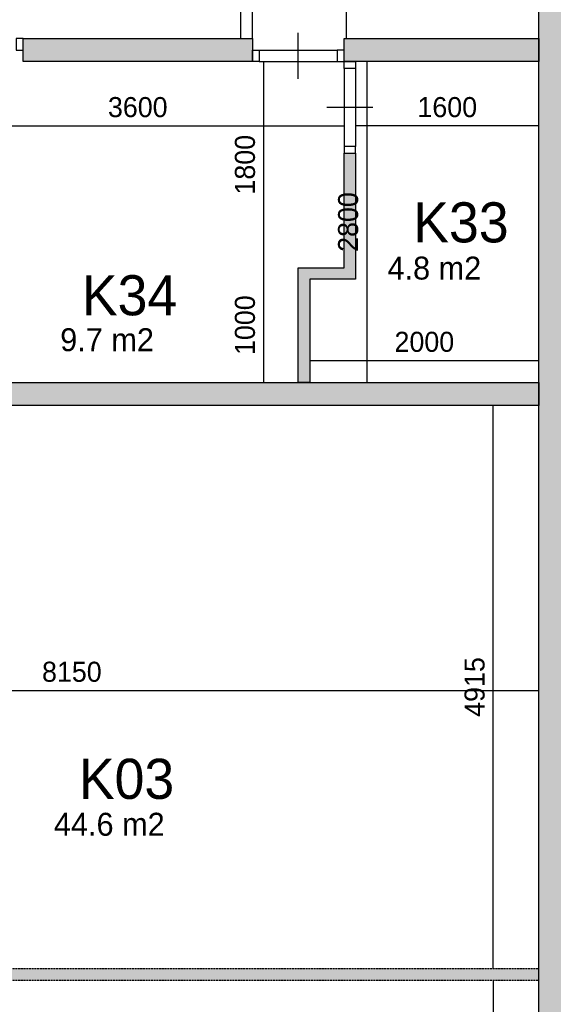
# Model space of a CAD drawing. Extents: x 319440 to 414317, y 3650 to 109188.
# Tile 38 of 46: x 368591 to 373245, y 77693 to 86284. Entities that reach past the tile are written whole.
import ezdxf

# ---------------------------------------------------------------- set-up
doc = ezdxf.new("R2010")
doc.units = 0
doc.header["$MEASUREMENT"] = 0
doc.header["$PDMODE"] = 35
doc.header["$PDSIZE"] = -0.5
doc.linetypes.add('DASHED', pattern=[0.75, 0.5, -0.25])
doc.layers.get('0').update_dxf_attribs({"linetype": 'CONTINUOUS'})
doc.layers.get('DEFPOINTS').update_dxf_attribs({"linetype": 'CONTINUOUS'})
for name, color, linetype in [('AA$1A---_ARCEER', 252, 'CONTINUOUS'), ('AL22----_BINNENWAND', 252, 'CONTINUOUS'), ('AL32----_BINNENKOZIJN', 252, 'CONTINUOUS'), ('AM$1A---_MAATVOERING', 252, 'CONTINUOUS'), ('LAYER01', 252, 'CONTINUOUS'), ('LAYER100', 252, 'DASHED'), ('M2', 252, 'CONTINUOUS')]:
    doc.layers.add(name, color=color, linetype=linetype)
doc.styles.add('B-01', font='b-gbp')
doc.dimstyles.new('BBA_STAND', dxfattribs={"dimtxt": 175, "dimasz": 1, "dimexe": 1, "dimexo": 0.001, "dimgap": 75, "dimtad": 1, "dimdec": 0, "dimzin": 0, "dimdsep": 46, "dimtxsty": 'B-01', "dimblk": 'NONE', "dimblk1": 'NONE', "dimblk2": 'PIJL1', "dimcen": 1, "dimse1": 1, "dimse2": 1, "dimclrd": 256, "dimclre": 1, "dimclrt": 256, "dimadec": 0, "dimazin": 0, "dimtfac": 1, "dimtdec": 0, "dimtmove": 0, "dimatfit": 0, "dimldrblk": 'PIJL1', "dimfxl": 1, "dimtolj": 1, "dimtzin": 0, "dimarcsym": 0})

# ---------------------------------------------------------------- blocks, each defined once
blk = doc.blocks.new('*D46')
at = {"layer": 'AM$1A---_MAATVOERING', "lineweight": -2, "transparency": 16777216}
blk.add_line((371440, 86119), (371440, 87919), dxfattribs=at)
at = {"layer": 'DEFPOINTS', "color": 0, "transparency": 16777216}
for p in [(371420.4, 87919), (371440, 87919), (371420.4, 86119)]:
    blk.add_point(p, dxfattribs=at)
at = {"layer": 'AM$1A---_MAATVOERING', "transparency": 16777216, "insert": (371277.5, 87019), "char_height": 175, "attachment_point": 5, "rotation": 90, "style": 'B-01'}
blk.add_mtext('\\A1;1800', dxfattribs=at)
blk = doc.blocks.new('_None')
blk = doc.blocks.new('PIJL1')
at = {"color": 1, "linetype": 'ByBlock'}
blk.add_line((0, 82.6), (0, -82.6), dxfattribs=at)
blk.add_solid([(-100, 16.7), (-100, -16.7), (0, 0)], dxfattribs=at)
blk = doc.blocks.new('*D48')
at = {"layer": 'AM$1A---_MAATVOERING', "lineweight": -2, "transparency": 16777216}
blk.add_line((371120.4, 83310), (373120.4, 83310), dxfattribs=at)
at = {"layer": 'DEFPOINTS', "color": 0, "transparency": 16777216}
for p in [(371120.4, 83319), (373120.4, 83319), (373120.4, 83310)]:
    blk.add_point(p, dxfattribs=at)
at = {"layer": 'AM$1A---_MAATVOERING', "transparency": 16777216, "insert": (372120.4, 83472.5), "char_height": 175, "attachment_point": 5, "style": 'B-01'}
blk.add_mtext('\\A1;2000', dxfattribs=at)
blk = doc.blocks.new('*D49')
at = {"layer": 'AM$1A---_MAATVOERING', "lineweight": -2, "transparency": 16777216}
blk.add_line((371619, 85919), (371619, 83119), dxfattribs=at)
at = {"layer": 'DEFPOINTS', "color": 0, "transparency": 16777216}
for p in [(371673, 85919), (371619, 83119), (371673, 83119)]:
    blk.add_point(p, dxfattribs=at)
at = {"layer": 'AM$1A---_MAATVOERING', "transparency": 16777216, "insert": (371456.5, 84519), "char_height": 175, "attachment_point": 5, "rotation": 90, "style": 'B-01'}
blk.add_mtext('\\A1;2800', dxfattribs=at)
blk = doc.blocks.new('*D50')
at = {"layer": 'AM$1A---_MAATVOERING', "lineweight": -2, "transparency": 16777216}
blk.add_line((373120.4, 85358), (371520.4, 85358), dxfattribs=at)
at = {"layer": 'DEFPOINTS', "color": 0, "transparency": 16777216}
for p in [(371520.4, 85558), (373120.4, 85558), (371520.4, 85358)]:
    blk.add_point(p, dxfattribs=at)
at = {"layer": 'AM$1A---_MAATVOERING', "transparency": 16777216, "insert": (372320.4, 85520.5), "char_height": 175, "attachment_point": 5, "style": 'B-01'}
blk.add_mtext('\\A1;1600', dxfattribs=at)
blk = doc.blocks.new('*D51')
at = {"layer": 'AM$1A---_MAATVOERING', "lineweight": -2, "transparency": 16777216}
blk.add_line((370719, 83119), (370719, 84119), dxfattribs=at)
at = {"layer": 'DEFPOINTS', "color": 0, "transparency": 16777216}
for p in [(370719, 84119), (371020.4, 84119), (371020.4, 83119)]:
    blk.add_point(p, dxfattribs=at)
at = {"layer": 'AM$1A---_MAATVOERING', "transparency": 16777216, "insert": (370556.5, 83619), "char_height": 175, "attachment_point": 5, "rotation": 90, "style": 'B-01'}
blk.add_mtext('\\A1;1000', dxfattribs=at)
blk = doc.blocks.new('*D52')
at = {"layer": 'AM$1A---_MAATVOERING', "lineweight": -2, "transparency": 16777216}
blk.add_line((370719, 84119), (370719, 85919), dxfattribs=at)
at = {"layer": 'DEFPOINTS', "color": 0, "transparency": 16777216}
for p in [(370718.3, 85919), (370719, 85919), (371020.4, 84119)]:
    blk.add_point(p, dxfattribs=at)
at = {"layer": 'AM$1A---_MAATVOERING', "transparency": 16777216, "insert": (370556.5, 85019), "char_height": 175, "attachment_point": 5, "rotation": 90, "style": 'B-01'}
blk.add_mtext('\\A1;1800', dxfattribs=at)
blk = doc.blocks.new('*D53')
at = {"layer": 'AM$1A---_MAATVOERING', "lineweight": -2, "transparency": 16777216}
blk.add_line((367820.4, 85358), (371420.5, 85358), dxfattribs=at)
at = {"layer": 'DEFPOINTS', "color": 0, "transparency": 16777216}
for p in [(367820.4, 85352), (371420.5, 85358), (371420.5, 85353.3)]:
    blk.add_point(p, dxfattribs=at)
at = {"layer": 'AM$1A---_MAATVOERING', "transparency": 16777216, "insert": (369620.4, 85520.5), "char_height": 175, "attachment_point": 5, "style": 'B-01'}
blk.add_mtext('\\A1;3600', dxfattribs=at)
blk = doc.blocks.new('*D64')
at = {"layer": 'AM$1A---_MAATVOERING', "lineweight": -2, "transparency": 16777216}
blk.add_line((364970.4, 80431), (373120.4, 80431), dxfattribs=at)
at = {"layer": 'DEFPOINTS', "color": 0, "transparency": 16777216}
for p in [(364970.4, 80849), (373120.4, 80431), (373120.4, 80431)]:
    blk.add_point(p, dxfattribs=at)
at = {"layer": 'AM$1A---_MAATVOERING', "transparency": 16777216, "insert": (369045.4, 80593.5), "char_height": 175, "attachment_point": 5, "style": 'B-01'}
blk.add_mtext('\\A1;8150', dxfattribs=at)
blk = doc.blocks.new('*D71')
at = {"layer": 'AM$1A---_MAATVOERING', "lineweight": -2, "transparency": 16777216}
blk.add_line((372722, 77904), (372722, 69669), dxfattribs=at)
at = {"layer": 'DEFPOINTS', "color": 0, "transparency": 16777216}
for p in [(373120.4, 77904), (372722, 69669), (373120.4, 69669)]:
    blk.add_point(p, dxfattribs=at)
at = {"layer": 'AM$1A---_MAATVOERING', "transparency": 16777216, "insert": (372559.5, 73786.5), "char_height": 175, "attachment_point": 5, "rotation": 90, "style": 'B-01'}
blk.add_mtext('\\A1;8235', dxfattribs=at)
blk = doc.blocks.new('*D72')
at = {"layer": 'AM$1A---_MAATVOERING', "lineweight": -2, "transparency": 16777216}
blk.add_line((372722, 78004), (372722, 82919), dxfattribs=at)
at = {"layer": 'DEFPOINTS', "color": 0, "transparency": 16777216}
for p in [(372722, 82919), (373120.4, 82919), (373120.4, 78004)]:
    blk.add_point(p, dxfattribs=at)
at = {"layer": 'AM$1A---_MAATVOERING', "transparency": 16777216, "insert": (372559.5, 80461.5), "char_height": 175, "attachment_point": 5, "rotation": 90, "style": 'B-01'}
blk.add_mtext('\\A1;4915', dxfattribs=at)

msp = doc.modelspace()

# ---------------------------------------------------------------- hatches: boundary and pattern name
at = {"layer": 'AA$1A---_ARCEER'}
for points in [[(373370.4, 69419), (373370.4, 87319), (373120.4, 87319), (373120.4, 69669), (372240.4, 69669), (372240.4, 69419)], [(373120.4, 77904), (373120.4, 78004), (365370.4, 78004), (365370.4, 77904)]]:
    msp.add_hatch(color=256, dxfattribs=at).paths.add_polyline_path(points)
at = {"layer": 'AM$1A---_MAATVOERING'}
for points in [[(370620.4, 85919), (370620.4, 86119), (368620.4, 86119), (368620.4, 85919)], [(373120.4, 85919), (373120.4, 86119), (371420.4, 86119), (371420.4, 85919), (371520.4, 85919)], [(371520.4, 84019), (371520.4, 85119), (371420.4, 85119), (371420.4, 84119), (371020.4, 84119), (371020.4, 83120), (371120.4, 83120), (371120.4, 84019)], [(373120.4, 82919), (373120.4, 83119), (364970.4, 83119), (364970.4, 82919)]]:
    msp.add_hatch(color=256, dxfattribs=at).paths.add_polyline_path(points)

# ---------------------------------------------------------------- linework, layer by layer
at = {"layer": 'AL22----_BINNENWAND'}
for points in [[(373120.4, 69669), (373120.4, 87319)], [(368620.4, 86119), (370620.4, 86119)], [(368620.4, 85919), (368620.4, 86119)], [(370620.4, 86119), (370620.4, 85919)], [(371420.4, 86119), (373120.4, 86119)], [(371420.4, 85919), (371420.4, 86119)], [(373120.4, 86119), (373120.4, 85919)], [(370620.4, 85919), (368620.4, 85919)], [(373120.4, 85919), (371420.4, 85919)], [(371420.4, 84119), (371420.4, 85119)], [(371420.4, 85119), (371520.4, 85119)], [(371520.4, 85119), (371520.4, 84019)], [(371020.4, 83120), (371020.4, 84119)], [(371020.4, 84119), (371420.4, 84119)], [(371120.4, 84019), (371120.4, 83120)], [(371520.4, 84019), (371120.4, 84019)], [(364970.4, 83119), (373120.4, 83119)], [(371120.4, 83120), (371020.4, 83120)], [(373120.4, 83119), (373120.4, 82919)], [(373120.4, 82919), (364970.4, 82919)]]:
    msp.add_lwpolyline(points, dxfattribs=at)
at = {"layer": 'AL32----_BINNENKOZIJN'}
for points in [[(370520.4, 86119), (370520.4, 87919)], [(370620.4, 86119), (370620.4, 87919)], [(371020.5, 85769), (371020.5, 85969), (371020.5, 86169)], [(370680.4, 86019), (371360.6, 86019)], [(370680.4, 85919), (371360.6, 85919.3)], [(371420.4, 85859), (371420.6, 85178.8)], [(371520.4, 85859), (371520.4, 85178.8)], [(371670.4, 85518.9), (371470.4, 85518.9), (371270.4, 85518.9)]]:
    msp.add_lwpolyline(points, dxfattribs=at)
for points in [[(368620.4, 86119), (368560.6, 86119), (368560.6, 86019.3), (368620.4, 86019.3)], [(370620.4, 86019), (370680.4, 86019), (370680.4, 85919), (370620.4, 85919)], [(371420.4, 86019), (371360.6, 86019), (371360.6, 85919.3), (371420.4, 85919.3)], [(371520.4, 85919), (371520.4, 85859), (371420.4, 85859), (371420.4, 85919)], [(371520.4, 85119), (371520.4, 85178.8), (371420.6, 85178.8), (371420.6, 85119)]]:
    msp.add_lwpolyline(points, close=True, dxfattribs=at)
at = {"layer": 'LAYER100'}
for points in [[(365370.4, 78004), (373120.4, 78004)], [(365370.4, 77904), (373120.4, 77904)]]:
    msp.add_lwpolyline(points, dxfattribs=at)

# ---------------------------------------------------------------- texts
at = {"layer": 'LAYER01', "style": 'B-01'}
for s, p in [('K33', (372023.1, 84341)), ('K34', (369132.4, 83705)), ('K03', (369105.9, 79485.3))]:
    msp.add_text(s, height=350, rotation=0, dxfattribs=at).set_placement(p)
at = {"layer": 'M2', "char_height": 200, "width": 1805, "attachment_point": 1, "style": 'B-01'}
for s, insert in [('4.8 m2', (371799, 84217)), ('9.7 m2', (368944, 83592)), ('44.6 m2', (368889, 79364))]:
    msp.add_mtext(s, dxfattribs=dict(at, insert=insert))

# ---------------------------------------------------------------- dimensions: what is measured, and where the dimension line sits
at = {"layer": 'AM$1A---_MAATVOERING'}
for base, p1, p2, picture, middle in [((371440, 87919), (371420.4, 86119), (371420.4, 87919), '*D46', (371277.5, 87019)), ((371619, 83119), (371673, 85919), (371673, 83119), '*D49', (371456.5, 84519)), ((370719, 84119), (371020.4, 83119), (371020.4, 84119), '*D51', (370556.5, 83619)), ((372722, 82919), (373120.4, 78004), (373120.4, 82919), '*D72', (372559.5, 80461.5)), ((372722, 69669), (373120.4, 77904), (373120.4, 69669), '*D71', (372559.5, 73786.5))]:
    dim = msp.add_linear_dim(base=base, p1=p1, p2=p2, angle=270, dimstyle='BBA_STAND', dxfattribs=at)
    dim.commit()
    dim.dimension.update_dxf_attribs({"geometry": picture, "text_midpoint": middle})
dim = msp.add_linear_dim(base=(370719, 85919), p1=(371020.4, 84119), p2=(370718.3, 85919), angle=270, dimstyle='BBA_STAND', override={"dimtmove": 1}, dxfattribs=at)
dim.commit()
dim.dimension.update_dxf_attribs({"geometry": '*D52', "text_midpoint": (370556.5, 85019)})
for base, p1, p2, picture, middle in [((371420.5, 85358), (367820.4, 85352), (371420.5, 85353.3), '*D53', (369620.4, 85520.5)), ((371520.4, 85358), (373120.4, 85558), (371520.4, 85558), '*D50', (372320.4, 85520.5)), ((373120.4, 83310), (371120.4, 83319), (373120.4, 83319), '*D48', (372120.4, 83472.5))]:
    dim = msp.add_linear_dim(base=base, p1=p1, p2=p2, dimstyle='BBA_STAND', dxfattribs=at)
    dim.commit()
    dim.dimension.update_dxf_attribs({"geometry": picture, "text_midpoint": middle})
dim = msp.add_linear_dim(base=(373120.4, 80431), p1=(364970.4, 80849), p2=(373120.4, 80431), dimstyle='BBA_STAND', override={"dimtmove": 1}, dxfattribs=at)
dim.commit()
dim.dimension.update_dxf_attribs({"geometry": '*D64', "text_midpoint": (369045.4, 80593.5)})

doc.saveas('drawing.dxf')
